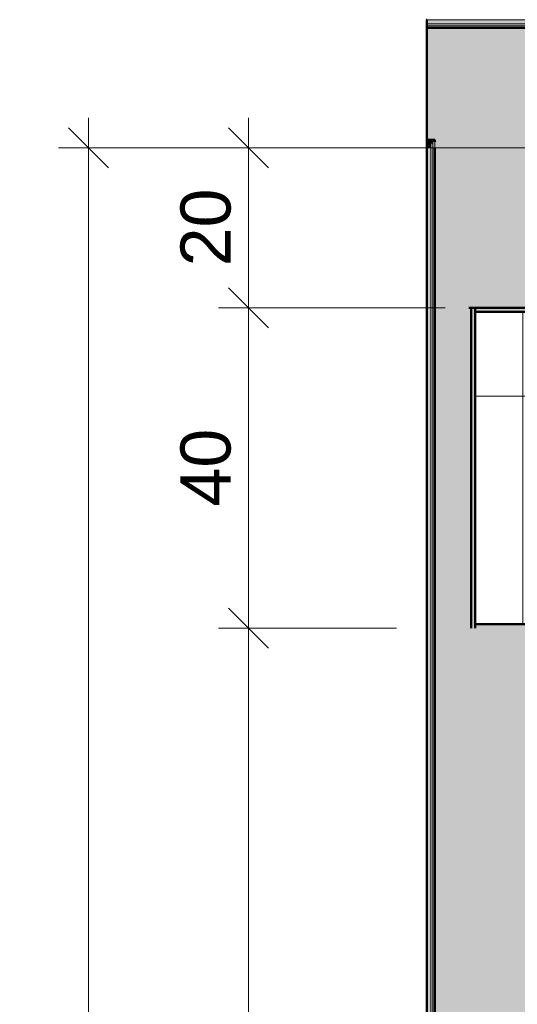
# Model space of a CAD drawing. Header units: millimetres. Extents: x -336 to 27370, y -15225 to 9845.
# Tile 13 of 43: x 10788 to 11410, y -12465 to -11235. Entities that reach past the tile are written whole.
import ezdxf

# ---------------------------------------------------------------- set-up
doc = ezdxf.new("R2010")
doc.units = ezdxf.units.MM
for name, color, linetype, lineweight in [('A-ANNO-DIMS', 7, 'Continuous', 9), ('A-ANNO-DIMS-25', 7, 'Continuous', 9), ('A-WALL', 7, 'Continuous', 5), ('A-WALL-PATT', 7, 'Continuous', 50), ('I-WALL', 7, 'Continuous', 5)]:
    doc.layers.add(name, color=color, linetype=linetype, lineweight=lineweight)
doc.layers.add('A-DETL', color=7, linetype='Continuous', lineweight=5, true_color=0x00a600)
doc.styles.add('Arial_5', font='arial.ttf', dxfattribs={"height": 62.5})
doc.dimstyles.new('Com_linha__ref__contínua__-_Cor_Vermelha_Arial_2_5mm', dxfattribs={"dimscale": 304.8, "dimtxt": 63.766212, "dimasz": 0.164042, "dimexe": 0.123031, "dimexo": 0.123031, "dimgap": 0.012303, "dimtad": 1, "dimdec": 1, "dimlfac": 0.1, "dimrnd": 0.1, "dimdsep": 46, "dimtxsty": 'Arial_5', "dimblk1": 'OBLIQUE', "dimblk2": 'OBLIQUE', "dimsah": 1, "dimcen": 0.09, "dimdle": 0.123031, "dimazin": 0, "dimtfac": 1, "dimtdec": 4, "dimtix": 1, "dimtmove": 0, "dimatfit": 3, "dimfxl": 1, "dimtvp": 1, "dimtolj": 1, "dimtzin": 0, "dimarcsym": 2})

# ---------------------------------------------------------------- blocks, each defined once
blk = doc.blocks.new('NICHO - NICHO-1991044-ELEV_5')
at = {"layer": 'A-WALL', "lineweight": 50, "true_color": 0x808080}
blk.add_hatch(color=8, dxfattribs=at).paths.add_polyline_path([(-5083.6, -11995), (-5083.6, -11595), (-5088.6, -11595), (-5088.6, -11995)])
h = blk.add_hatch(color=8, dxfattribs=at)
h.paths.add_polyline_path([(-4983.6, -11995), (-4983.6, -11990), (-5083.6, -11990), (-5083.6, -11995), (-4984.9, -11995)])
h.paths.add_polyline_path([(-4983.6, -11600), (-4983.6, -11595), (-5083.6, -11595), (-5083.6, -11600)])
at = {"layer": 'A-WALL-PATT', "lineweight": 5, "true_color": 0x808080}
h = blk.add_hatch(dxfattribs=at)
h.set_pattern_fill('FP_3', color=8, style=0, pattern_type=2)
h.set_pattern_definition([(180, (-4983.6, -13505.44), (-4e-14, -300), []), (270, (-4983.6, -13505.44), (400, 2e-14), [])])
h.paths.add_polyline_path([(-4983.6, -11990), (-4983.6, -11600), (-5083.6, -11600), (-5083.6, -11990)])
at = {"layer": 'A-WALL', "lineweight": 50}
for p, q in [((-5088.6, -11595), (-5088.6, -11995)), ((-5083.6, -11595), (-5088.6, -11595)), ((-5083.6, -11995), (-5083.6, -11595)), ((-5083.6, -11595), (-5083.6, -11600)), ((-4983.6, -11595), (-5083.6, -11595)), ((-4983.6, -11595), (-4983.6, -11600)), ((-4983.6, -11600), (-5083.6, -11600)), ((-4983.6, -11600), (-4983.6, -11990)), ((-5083.6, -11995), (-5083.6, -11990)), ((-4983.6, -11990), (-5083.6, -11990)), ((-4983.6, -11995), (-4983.6, -11990))]:
    blk.add_line(p, q, dxfattribs=at)
blk = doc.blocks.new('DIMBLOCK16-ELEV_5')
at = {"layer": 'A-ANNO-DIMS-25', "color": 242, "true_color": 0xbd2b2e}
for p, q in [((11074, -11995), (11049, -11970)), ((11074, -11995), (11036.5, -11995)), ((11074, -14152.5), (11074, -11995)), ((11074, -11995), (11099, -12020)), ((11074, -11995), (11258.7, -11995)), ((11074, -14115), (11049, -14090)), ((11074, -14115), (11036.5, -14115)), ((11074, -14115), (11099, -14140)), ((11074, -14115), (11419.3, -14115))]:
    blk.add_line(p, q, dxfattribs=at)
at = {"layer": 'A-ANNO-DIMS-25', "color": 0, "insert": (10989.1, -13127.1), "char_height": 62.5, "width": 173.052, "attachment_point": 1, "rotation": 90, "line_spacing_factor": 0.941778, "style": 'Arial_5'}
blk.add_mtext('212', dxfattribs=at)
blk = doc.blocks.new('_Oblique')
at = {"color": 0, "linetype": 'ByBlock', "lineweight": -2}
blk.add_line((-0.5, -0.5), (0.5, 0.5), dxfattribs=at)
blk = doc.blocks.new('DIMBLOCK17-ELEV_5')
at = {"layer": 'A-ANNO-DIMS-25', "color": 242, "true_color": 0xbd2b2e}
for p, q in [((11074, -11595), (11049, -11570)), ((11074, -11595), (11036.5, -11595)), ((11074, -11995), (11074, -11595)), ((11074, -11595), (11099, -11620)), ((11074, -11595), (11319.3, -11595)), ((11074, -11995), (11049, -11970)), ((11074, -11995), (11036.5, -11995)), ((11074, -11995), (11099, -12020)), ((11074, -11995), (11258.7, -11995))]:
    blk.add_line(p, q, dxfattribs=at)
at = {"layer": 'A-ANNO-DIMS-25', "color": 0, "insert": (10989.1, -11843.1), "char_height": 62.5, "width": 115.368, "attachment_point": 1, "rotation": 90, "line_spacing_factor": 0.941778, "style": 'Arial_5'}
blk.add_mtext('40', dxfattribs=at)
blk = doc.blocks.new('DIMBLOCK18-ELEV_5')
at = {"layer": 'A-ANNO-DIMS-25', "color": 242, "true_color": 0xbd2b2e}
for p, q in [((11074, -11595), (11074, -11357.5)), ((11074, -11395), (11049, -11370)), ((11074, -11395), (11036.5, -11395)), ((11074, -11395), (11099, -11420)), ((11074, -11395), (11465.8, -11395)), ((11074, -11595), (11049, -11570)), ((11074, -11595), (11036.5, -11595)), ((11074, -11595), (11099, -11620)), ((11074, -11595), (11319.3, -11595))]:
    blk.add_line(p, q, dxfattribs=at)
at = {"layer": 'A-ANNO-DIMS-25', "color": 0, "insert": (10989.1, -11543.1), "char_height": 62.5, "width": 115.368, "attachment_point": 1, "rotation": 90, "line_spacing_factor": 0.941778, "style": 'Arial_5'}
blk.add_mtext('20', dxfattribs=at)
blk = doc.blocks.new('DIMBLOCK25-ELEV_5')
at = {"layer": 'A-ANNO-DIMS-25', "color": 242, "true_color": 0xbd2b2e}
for p, q in [((10874.4, -11357.5), (10874.4, -14152.5)), ((10874.4, -11395), (10849.4, -11370)), ((10874.4, -11395), (10836.9, -11395)), ((10874.4, -11395), (10899.4, -11420)), ((10874.4, -11395), (11258.7, -11395)), ((10874.4, -14115), (10849.4, -14090)), ((10874.4, -14115), (10836.9, -14115)), ((10874.4, -14115), (10899.4, -14140)), ((10874.4, -14115), (11419.3, -14115))]:
    blk.add_line(p, q, dxfattribs=at)
at = {"layer": 'A-ANNO-DIMS-25', "color": 0, "insert": (10789.5, -12827.1), "char_height": 62.5, "width": 173.052, "attachment_point": 1, "rotation": 90, "line_spacing_factor": 0.941778, "style": 'Arial_5'}
blk.add_mtext('272', dxfattribs=at)

msp = doc.modelspace()

# ---------------------------------------------------------------- hatches: boundary and pattern name
at = {"layer": 'A-WALL-PATT', "true_color": 0x808080}
for points in [[(11296.78, -11242.54), (11376.78, -11242.54), (11376.78, -11240.04), (11296.78, -11240.04), (11296.78, -11240.42)], [(11296.78, -11245.04), (11376.78, -11245.04), (11376.78, -11242.54), (11296.78, -11242.54), (11296.78, -11242.93)], [(11306.78, -11385.04), (11376.78, -11385.04), (11376.78, -11245.04), (11296.78, -11245.04), (11296.78, -11385.04)], [(11306.78, -11387.54), (11306.78, -11385.04), (11296.78, -11385.04), (11296.78, -11387.54), (11304.28, -11387.54)], [(11304.28, -11390.04), (11304.28, -11387.54), (11296.78, -11387.54), (11296.78, -11390.04), (11301.78, -11390.04)], [(11304.28, -14122.54), (11306.78, -14122.54), (11306.78, -11387.54), (11304.28, -11387.54), (11304.28, -14120.04)], [(11306.78, -14125.04), (11446.78, -14125.04), (11446.78, -11994.98), (11349.2, -11994.98), (11349.2, -11594.75), (11446.78, -11594.75), (11446.78, -11385.04), (11306.78, -11385.04), (11306.78, -14122.54)], [(11304.28, -14120.04), (11304.28, -11390.04), (11301.78, -11390.04), (11301.78, -14120.04)]]:
    msp.add_hatch(color=8, dxfattribs=at).paths.add_polyline_path(points)
h = msp.add_hatch(color=8, dxfattribs=at)
h.paths.add_polyline_path([(11851.78, -11315.04), (11851.78, -11240.04), (11376.78, -11240.04), (11376.78, -11242.54), (11849.28, -11242.54), (11849.28, -11315.04)])
h.paths.add_polyline_path([(12664.28, -11315.04), (12664.28, -11242.54), (13209.18, -11242.54), (13209.18, -11240.04), (12661.78, -11240.04), (12661.78, -11315.04)])
h = msp.add_hatch(color=8, dxfattribs=at)
h.paths.add_polyline_path([(12664.28, -11315.04), (12666.78, -11315.04), (12666.78, -11245.04), (13206.68, -11245.04), (13206.68, -11242.54), (12664.28, -11242.54), (12664.28, -11296.25)])
h.paths.add_polyline_path([(11846.78, -11315.04), (11849.28, -11315.04), (11849.28, -11242.54), (11376.78, -11242.54), (11376.78, -11245.04), (11846.78, -11245.04), (11846.78, -11296.25)])
h = msp.add_hatch(color=8, dxfattribs=at)
h.paths.add_polyline_path([(12676.86, -11385.04), (13066.68, -11385.04), (13066.68, -11245.04), (12666.78, -11245.04), (12666.78, -11385.04)])
h.paths.add_polyline_path([(11446.78, -11385.04), (11846.78, -11385.04), (11846.78, -11245.04), (11376.78, -11245.04), (11376.78, -11385.04), (11415.87, -11385.04)])
at = {"layer": 'I-WALL', "true_color": 0x808080}
for points in [[(11296.78, -11240.04), (11376.78, -11240.04), (11376.78, -11235.04), (11296.78, -11235.04), (11296.78, -11235.8)], [(11301.78, -11395.04), (11301.78, -11390.04), (11296.78, -11390.04), (11296.78, -11395.04)], [(11296.78, -14115.04), (11301.78, -14115.04), (11301.78, -11395.04), (11296.78, -11395.04), (11296.78, -14062.21)], [(11451.78, -11595.04), (11456.78, -11595.04), (11456.78, -11594.75), (11349.2, -11594.75), (11349.2, -11595.04), (11449.28, -11595.04)]]:
    msp.add_hatch(color=8, dxfattribs=at).paths.add_polyline_path(points)
h = msp.add_hatch(color=8, dxfattribs=at)
h.paths.add_polyline_path([(12656.78, -11315.04), (12661.78, -11315.04), (12661.78, -11240.04), (13211.68, -11240.04), (13211.68, -11235.04), (12656.78, -11235.04), (12656.78, -11296.25)])
h.paths.add_polyline_path([(11851.78, -11315.04), (11856.78, -11315.04), (11856.78, -11235.04), (11376.78, -11235.04), (11376.78, -11240.04), (11851.78, -11240.04), (11851.78, -11296.25)])
at = {"layer": 'I-WALL', "true_color": 0xf4f4f4}
msp.add_hatch(color=7, dxfattribs=at).paths.add_polyline_path([(11349.2, -11994.98), (11351.78, -11994.98), (11351.78, -11595.04), (11349.2, -11595.04), (11349.2, -11726.51)])

# ---------------------------------------------------------------- linework, layer by layer
at = {"layer": 'A-DETL', "color": 7, "lineweight": 50}
for p, q in [((11295.77, -11235.04), (11296.78, -11235.04)), ((11296.78, -11235.04), (11296.78, -14275.04))]:
    msp.add_line(p, q, dxfattribs=at)
at = {"layer": 'A-WALL'}
for p, q in [((11856.78, -11235.04), (11296.78, -11235.04)), ((11851.78, -11240.04), (11296.78, -11240.04)), ((11849.28, -11242.54), (11296.78, -11242.54)), ((11296.78, -11387.54), (11304.28, -11387.54)), ((11304.28, -11387.54), (11304.28, -14275.04)), ((11306.78, -11395.04), (11306.78, -11387.54)), ((11296.78, -11390.04), (11301.78, -11390.04)), ((11301.78, -11390.04), (11301.78, -14275.04))]:
    msp.add_line(p, q, dxfattribs=at)
at = {"layer": 'A-WALL', "lineweight": 50}
for p, q in [((11846.78, -11245.04), (11296.78, -11245.04)), ((11296.78, -11385.04), (11306.78, -11385.04)), ((11306.78, -11387.54), (11306.78, -11385.04)), ((11306.78, -11395.04), (11306.78, -14275.04))]:
    msp.add_line(p, q, dxfattribs=at)
at = {"layer": 'I-WALL', "lineweight": 50}
msp.add_line((11456.78, -11595.04), (11349.2, -11595.04), dxfattribs=at)

# ---------------------------------------------------------------- block references
at = {"layer": 'A-WALL', "lineweight": 50}
msp.add_blockref('NICHO - NICHO-1991044-ELEV_5', (16440.37, 0), dxfattribs=at)

# ---------------------------------------------------------------- dimensions: what is measured, and where the dimension line sits
at = {"layer": 'A-ANNO-DIMS', "color": 242, "true_color": 0xbd2b2e}
for base, p1, p2, override, picture, middle in [((10874.43, -14115.04), (11291.19, -11395.04), (11456.78, -14115.04), {"dimpost": '<>', "dimfxl": 2725.035799}, 'DIMBLOCK25-ELEV_5', (10839.3, -12755.04)), ((11074.03, -11395.04), (11356.78, -11595.04), (11503.25, -11395.04), {"dimpost": '<>', "dimfxl": 247.899636}, 'DIMBLOCK18-ELEV_5', (11038.36, -11495.04)), ((11074.03, -11595.04), (11296.78, -11995.04), (11356.78, -11595.04), {"dimpost": '<>', "dimfxl": 404.474968}, 'DIMBLOCK17-ELEV_5', (11038.36, -11795.04)), ((11074.03, -11995.04), (11456.78, -14115.04), (11296.78, -11995.04), {"dimpost": '<>', "dimfxl": 2126.029163}, 'DIMBLOCK16-ELEV_5', (11038.9, -13055.04))]:
    dim = msp.add_linear_dim(base=base, p1=p1, p2=p2, angle=90, dimstyle='Com_linha__ref__contínua__-_Cor_Vermelha_Arial_2_5mm', override=override, dxfattribs=at)
    dim.commit()
    dim.dimension.update_dxf_attribs({"geometry": picture, "text_midpoint": middle})

doc.saveas('drawing.dxf')
